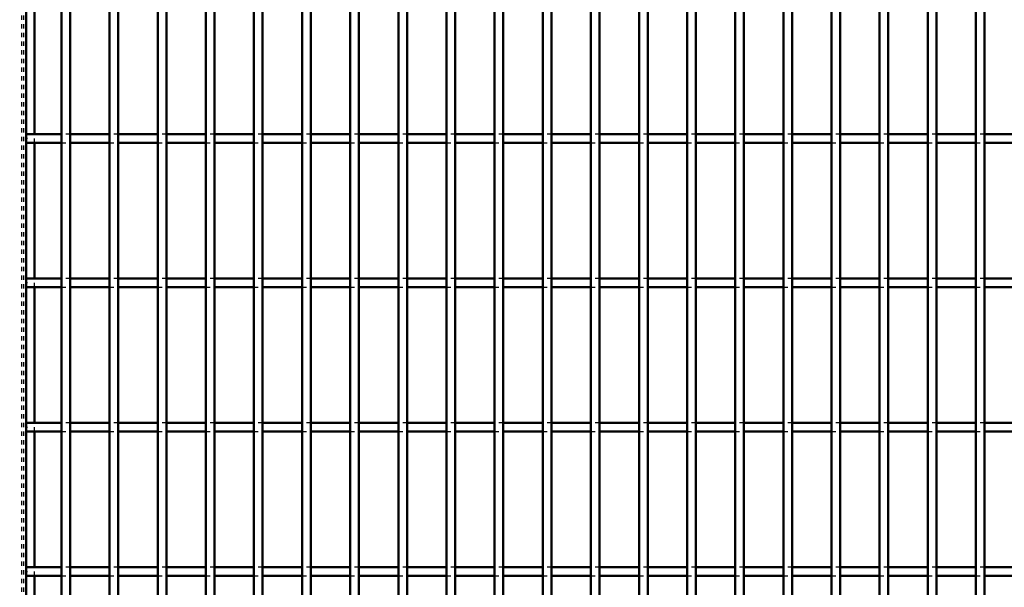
# Model space of a CAD drawing. Header units: millimetres. Extents: x -746 to 505, y -500 to 878.
# Tile 7 of 24: x -399 to -172, y 263 to 394. Entities that reach past the tile are written whole.
import ezdxf

# ---------------------------------------------------------------- set-up
doc = ezdxf.new("R2010")
doc.units = ezdxf.units.MM
doc.linetypes.add('Dashed', pattern=[2, 1, -1])
for name, color, linetype, lineweight in [('2d ConnectionPoints', 7, 'Continuous', 50), ('AM_0', 7, 'Continuous', 50), ('AM_5', 3, 'Continuous', 25), ('AM_9', 6, 'Dashed', 25)]:
    doc.layers.add(name, color=color, linetype=linetype, lineweight=lineweight)
doc.dimstyles.new('ISO-25', dxfattribs={"dimtxt": 2.5, "dimasz": 2.5, "dimexe": 1.25, "dimexo": 0.625, "dimtad": 1, "dimtxsty": 'Standard', "dimcen": 2.5, "dimadec": 0, "dimazin": 0, "dimtfac": 1, "dimtmove": 0, "dimatfit": 3, "dimfxl": 1, "dimarcsym": 0})

# ---------------------------------------------------------------- blocks, each defined once
blk = doc.blocks.new('3_bzwadtz1tbb6akdaxyxrjoqni________0_in_LPP230331121180010003500_4')
at = {"layer": 'AM_0'}
for p, q in [((-389.85, -498), (-389.85, 498)), ((-387.85, -498), (-387.85, 498))]:
    blk.add_line(p, q, dxfattribs=at)
blk = doc.blocks.new('4_4s4qhlfn3t525iah38m6mvzqn________0_in_LPP230331121180010003500_4')
at = {"layer": 'AM_0'}
for p, q in [((-378.74, -498), (-378.74, 498)), ((-376.74, -498), (-376.74, 498))]:
    blk.add_line(p, q, dxfattribs=at)
blk = doc.blocks.new('5_4n99s3gpl1hr4fgp2lr6dnx6a________0_in_LPP230331121180010003500_4')
at = {"layer": 'AM_0'}
for p, q in [((-367.63, -498), (-367.63, 498)), ((-365.63, -498), (-365.63, 498))]:
    blk.add_line(p, q, dxfattribs=at)
blk = doc.blocks.new('6_k8lmngbtw2q2v4xzrir7jodce________0_in_LPP230331121180010003500_4')
at = {"layer": 'AM_0'}
for p, q in [((-356.52, -498), (-356.52, 498)), ((-354.52, -498), (-354.52, 498))]:
    blk.add_line(p, q, dxfattribs=at)
blk = doc.blocks.new('7_u7opdp0jie7a95r8sbpzqdc8j________0_in_LPP230331121180010003500_4')
at = {"layer": 'AM_0'}
for p, q in [((-345.41, -498), (-345.41, 498)), ((-343.41, -498), (-343.41, 498))]:
    blk.add_line(p, q, dxfattribs=at)
blk = doc.blocks.new('8_gmjo414om4au1oqbta0mikm0h________0_in_LPP230331121180010003500_4')
at = {"layer": 'AM_0'}
for p, q in [((-334.3, -498), (-334.3, 498)), ((-332.3, -498), (-332.3, 498))]:
    blk.add_line(p, q, dxfattribs=at)
blk = doc.blocks.new('9_uagpxn4wn1k2j9cnmn1qpz2ut________0_in_LPP230331121180010003500_4')
at = {"layer": 'AM_0'}
for p, q in [((-323.19, -498), (-323.19, 498)), ((-321.19, -498), (-321.19, 498))]:
    blk.add_line(p, q, dxfattribs=at)
blk = doc.blocks.new('10_1zq99dpxoau7yrxlefp7uxima________0_in_LPP230331121180010003500_4')
at = {"layer": 'AM_0'}
for p, q in [((-312.08, -498), (-312.08, 498)), ((-310.08, -498), (-310.08, 498))]:
    blk.add_line(p, q, dxfattribs=at)
blk = doc.blocks.new('11_dqa8tpkqar2sulaqye80qaf3d________0_in_LPP230331121180010003500_4')
at = {"layer": 'AM_0'}
for p, q in [((-300.97, -498), (-300.97, 498)), ((-298.97, -498), (-298.97, 498))]:
    blk.add_line(p, q, dxfattribs=at)
blk = doc.blocks.new('12_askr6opfyf2alzdsqlhxlssi0________0_in_LPP230331121180010003500_4')
at = {"layer": 'AM_0'}
for p, q in [((-289.86, -498), (-289.86, 498)), ((-287.86, -498), (-287.86, 498))]:
    blk.add_line(p, q, dxfattribs=at)
blk = doc.blocks.new('13_6raj765axw8hujh5vyqbn0v7g________0_in_LPP230331121180010003500_4')
at = {"layer": 'AM_0'}
for p, q in [((-278.75, -498), (-278.75, 498)), ((-276.75, -498), (-276.75, 498))]:
    blk.add_line(p, q, dxfattribs=at)
blk = doc.blocks.new('14_84ofz26egvgj6tb4aci8oo8jk________0_in_LPP230331121180010003500_4')
at = {"layer": 'AM_0'}
for p, q in [((-267.64, -498), (-267.64, 498)), ((-265.64, -498), (-265.64, 498))]:
    blk.add_line(p, q, dxfattribs=at)
blk = doc.blocks.new('15_01067e6wtnm38nyms6i9qymyk________0_in_LPP230331121180010003500_4')
at = {"layer": 'AM_0'}
for p, q in [((-256.53, -498), (-256.53, 498)), ((-254.53, -498), (-254.53, 498))]:
    blk.add_line(p, q, dxfattribs=at)
blk = doc.blocks.new('16_0cugqih4lcbbt15c1u3w81qfn________0_in_LPP230331121180010003500_4')
at = {"layer": 'AM_0'}
for p, q in [((-245.42, -498), (-245.42, 498)), ((-243.42, -498), (-243.42, 498))]:
    blk.add_line(p, q, dxfattribs=at)
blk = doc.blocks.new('17_vrveq33m16xvk5c7537yqxsbd________0_in_LPP230331121180010003500_4')
at = {"layer": 'AM_0'}
for p, q in [((-234.31, -498), (-234.31, 498)), ((-232.31, -498), (-232.31, 498))]:
    blk.add_line(p, q, dxfattribs=at)
blk = doc.blocks.new('18_liy2cih8d977gdo1firmolzxd________0_in_LPP230331121180010003500_4')
at = {"layer": 'AM_0'}
for p, q in [((-223.2, -498), (-223.2, 498)), ((-221.2, -498), (-221.2, 498))]:
    blk.add_line(p, q, dxfattribs=at)
blk = doc.blocks.new('19_sgvi8644pp8ia26owvz9w6rtg________0_in_LPP230331121180010003500_4')
at = {"layer": 'AM_0'}
for p, q in [((-212.09, -498), (-212.09, 498)), ((-210.09, -498), (-210.09, 498))]:
    blk.add_line(p, q, dxfattribs=at)
blk = doc.blocks.new('20_loel7fl2dplmletjk03bqo6bc________0_in_LPP230331121180010003500_4')
at = {"layer": 'AM_0'}
for p, q in [((-200.98, -498), (-200.98, 498)), ((-198.98, -498), (-198.98, 498))]:
    blk.add_line(p, q, dxfattribs=at)
blk = doc.blocks.new('21_9vnooozuafmi62an0yfqwwwdp________0_in_LPP230331121180010003500_4')
at = {"layer": 'AM_0'}
for p, q in [((-189.87, -498), (-189.87, 498)), ((-187.87, -498), (-187.87, 498))]:
    blk.add_line(p, q, dxfattribs=at)
blk = doc.blocks.new('22_hviu3zsh24xeqpjq4658mnanh________0_in_LPP230331121180010003500_4')
at = {"layer": 'AM_0'}
for p, q in [((-178.76, -498), (-178.76, 498)), ((-176.76, -498), (-176.76, 498))]:
    blk.add_line(p, q, dxfattribs=at)
blk = doc.blocks.new('97_khaoanra7zcwcyh402aj30etd________0_in_LPP230331121180010003500_4')
at = {"layer": 'AM_0'}
for p, q in [((-398, 267.64), (-398, 265.64)), ((-389.85, 267.64), (-398, 267.64)), ((-389.85, 267.64), (-389.85, 265.64)), ((-387.85, 265.64), (-387.85, 267.64)), ((-378.74, 267.64), (-387.85, 267.64)), ((-378.74, 267.64), (-378.74, 265.64)), ((-376.74, 265.64), (-376.74, 267.64)), ((-367.63, 267.64), (-376.74, 267.64)), ((-367.63, 267.64), (-367.63, 265.64)), ((-365.63, 265.64), (-365.63, 267.64)), ((-356.52, 267.64), (-365.63, 267.64)), ((-356.52, 267.64), (-356.52, 265.64)), ((-345.41, 267.64), (-354.52, 267.64)), ((-354.52, 265.64), (-354.52, 267.64)), ((-345.41, 267.64), (-345.41, 265.64)), ((-334.3, 267.64), (-343.41, 267.64)), ((-343.41, 265.64), (-343.41, 267.64)), ((-334.3, 267.64), (-334.3, 265.64)), ((-323.19, 267.64), (-332.3, 267.64)), ((-332.3, 265.64), (-332.3, 267.64)), ((-323.19, 267.64), (-323.19, 265.64)), ((-312.08, 267.64), (-321.19, 267.64)), ((-321.19, 265.64), (-321.19, 267.64)), ((-312.08, 267.64), (-312.08, 265.64)), ((-310.08, 265.64), (-310.08, 267.64)), ((-300.97, 267.64), (-310.08, 267.64)), ((-300.97, 267.64), (-300.97, 265.64)), ((-298.97, 265.64), (-298.97, 267.64)), ((-289.86, 267.64), (-298.97, 267.64)), ((-289.86, 267.64), (-289.86, 265.64)), ((-278.75, 267.64), (-287.86, 267.64)), ((-287.86, 265.64), (-287.86, 267.64)), ((-278.75, 267.64), (-278.75, 265.64)), ((-267.64, 267.64), (-276.75, 267.64)), ((-276.75, 265.64), (-276.75, 267.64)), ((-267.64, 267.64), (-267.64, 265.64)), ((-256.53, 267.64), (-265.64, 267.64)), ((-265.64, 265.64), (-265.64, 267.64)), ((-256.53, 267.64), (-256.53, 265.64)), ((-245.42, 267.64), (-254.53, 267.64)), ((-254.53, 265.64), (-254.53, 267.64)), ((-245.42, 267.64), (-245.42, 265.64)), ((-234.31, 267.64), (-243.42, 267.64)), ((-243.42, 265.64), (-243.42, 267.64)), ((-234.31, 267.64), (-234.31, 265.64)), ((-232.31, 265.64), (-232.31, 267.64)), ((-223.2, 267.64), (-232.31, 267.64)), ((-223.2, 267.64), (-223.2, 265.64)), ((-212.09, 267.64), (-221.2, 267.64)), ((-221.2, 265.64), (-221.2, 267.64)), ((-212.09, 267.64), (-212.09, 265.64)), ((-200.98, 267.64), (-210.09, 267.64)), ((-210.09, 265.64), (-210.09, 267.64)), ((-200.98, 267.64), (-200.98, 265.64)), ((-189.87, 267.64), (-198.98, 267.64)), ((-198.98, 265.64), (-198.98, 267.64)), ((-189.87, 267.64), (-189.87, 265.64)), ((-178.76, 267.64), (-187.87, 267.64)), ((-187.87, 265.64), (-187.87, 267.64)), ((-178.76, 267.64), (-178.76, 265.64)), ((-167.65, 267.64), (-176.76, 267.64)), ((-176.76, 265.64), (-176.76, 267.64)), ((-389.85, 265.64), (-398, 265.64)), ((-378.74, 265.64), (-387.85, 265.64)), ((-367.63, 265.64), (-376.74, 265.64)), ((-356.52, 265.64), (-365.63, 265.64)), ((-345.41, 265.64), (-354.52, 265.64)), ((-334.3, 265.64), (-343.41, 265.64)), ((-323.19, 265.64), (-332.3, 265.64)), ((-312.08, 265.64), (-321.19, 265.64)), ((-300.97, 265.64), (-310.08, 265.64)), ((-289.86, 265.64), (-298.97, 265.64)), ((-278.75, 265.64), (-287.86, 265.64)), ((-267.64, 265.64), (-276.75, 265.64)), ((-256.53, 265.64), (-265.64, 265.64)), ((-245.42, 265.64), (-254.53, 265.64)), ((-234.31, 265.64), (-243.42, 265.64)), ((-223.2, 265.64), (-232.31, 265.64)), ((-212.09, 265.64), (-221.2, 265.64)), ((-200.98, 265.64), (-210.09, 265.64)), ((-189.87, 265.64), (-198.98, 265.64)), ((-178.76, 265.64), (-187.87, 265.64)), ((-167.65, 265.64), (-176.76, 265.64))]:
    blk.add_line(p, q, dxfattribs=at)
at = {"layer": 'AM_9'}
for p, q in [((-387.85, 267.64), (-389.85, 267.64)), ((-376.74, 267.64), (-378.74, 267.64)), ((-365.63, 267.64), (-367.63, 267.64)), ((-354.52, 267.64), (-356.52, 267.64)), ((-343.41, 267.64), (-345.41, 267.64)), ((-332.3, 267.64), (-334.3, 267.64)), ((-321.19, 267.64), (-323.19, 267.64)), ((-310.08, 267.64), (-312.08, 267.64)), ((-298.97, 267.64), (-300.97, 267.64)), ((-287.86, 267.64), (-289.86, 267.64)), ((-276.75, 267.64), (-278.75, 267.64)), ((-265.64, 267.64), (-267.64, 267.64)), ((-254.53, 267.64), (-256.53, 267.64)), ((-243.42, 267.64), (-245.42, 267.64)), ((-232.31, 267.64), (-234.31, 267.64)), ((-221.2, 267.64), (-223.2, 267.64)), ((-210.09, 267.64), (-212.09, 267.64)), ((-198.98, 267.64), (-200.98, 267.64)), ((-187.87, 267.64), (-189.87, 267.64)), ((-176.76, 267.64), (-178.76, 267.64)), ((-389.85, 265.64), (-387.85, 265.64)), ((-378.74, 265.64), (-376.74, 265.64)), ((-367.63, 265.64), (-365.63, 265.64)), ((-356.52, 265.64), (-354.52, 265.64)), ((-345.41, 265.64), (-343.41, 265.64)), ((-334.3, 265.64), (-332.3, 265.64)), ((-323.19, 265.64), (-321.19, 265.64)), ((-312.08, 265.64), (-310.08, 265.64)), ((-300.97, 265.64), (-298.97, 265.64)), ((-289.86, 265.64), (-287.86, 265.64)), ((-278.75, 265.64), (-276.75, 265.64)), ((-267.64, 265.64), (-265.64, 265.64)), ((-256.53, 265.64), (-254.53, 265.64)), ((-245.42, 265.64), (-243.42, 265.64)), ((-234.31, 265.64), (-232.31, 265.64)), ((-223.2, 265.64), (-221.2, 265.64)), ((-212.09, 265.64), (-210.09, 265.64)), ((-200.98, 265.64), (-198.98, 265.64)), ((-189.87, 265.64), (-187.87, 265.64)), ((-178.76, 265.64), (-176.76, 265.64))]:
    blk.add_line(p, q, dxfattribs=at)
blk = doc.blocks.new('98_0nmrqy2vaknc2u0x46k3bfx0o________0_in_LPP230331121180010003500_4')
at = {"layer": 'AM_0'}
for p, q in [((-398, 300.97), (-398, 298.97)), ((-389.85, 300.97), (-398, 300.97)), ((-389.85, 300.97), (-389.85, 298.97)), ((-387.85, 298.97), (-387.85, 300.97)), ((-378.74, 300.97), (-387.85, 300.97)), ((-378.74, 300.97), (-378.74, 298.97)), ((-376.74, 298.97), (-376.74, 300.97)), ((-367.63, 300.97), (-376.74, 300.97)), ((-367.63, 300.97), (-367.63, 298.97)), ((-365.63, 298.97), (-365.63, 300.97)), ((-356.52, 300.97), (-365.63, 300.97)), ((-356.52, 300.97), (-356.52, 298.97)), ((-345.41, 300.97), (-354.52, 300.97)), ((-354.52, 298.97), (-354.52, 300.97)), ((-345.41, 300.97), (-345.41, 298.97)), ((-334.3, 300.97), (-343.41, 300.97)), ((-343.41, 298.97), (-343.41, 300.97)), ((-334.3, 300.97), (-334.3, 298.97)), ((-323.19, 300.97), (-332.3, 300.97)), ((-332.3, 298.97), (-332.3, 300.97)), ((-323.19, 300.97), (-323.19, 298.97)), ((-312.08, 300.97), (-321.19, 300.97)), ((-321.19, 298.97), (-321.19, 300.97)), ((-312.08, 300.97), (-312.08, 298.97)), ((-310.08, 298.97), (-310.08, 300.97)), ((-300.97, 300.97), (-310.08, 300.97)), ((-300.97, 300.97), (-300.97, 298.97)), ((-298.97, 298.97), (-298.97, 300.97)), ((-289.86, 300.97), (-298.97, 300.97)), ((-289.86, 300.97), (-289.86, 298.97)), ((-278.75, 300.97), (-287.86, 300.97)), ((-287.86, 298.97), (-287.86, 300.97)), ((-278.75, 300.97), (-278.75, 298.97)), ((-267.64, 300.97), (-276.75, 300.97)), ((-276.75, 298.97), (-276.75, 300.97)), ((-267.64, 300.97), (-267.64, 298.97)), ((-256.53, 300.97), (-265.64, 300.97)), ((-265.64, 298.97), (-265.64, 300.97)), ((-256.53, 300.97), (-256.53, 298.97)), ((-245.42, 300.97), (-254.53, 300.97)), ((-254.53, 298.97), (-254.53, 300.97)), ((-245.42, 300.97), (-245.42, 298.97)), ((-234.31, 300.97), (-243.42, 300.97)), ((-243.42, 298.97), (-243.42, 300.97)), ((-234.31, 300.97), (-234.31, 298.97)), ((-232.31, 298.97), (-232.31, 300.97)), ((-223.2, 300.97), (-232.31, 300.97)), ((-223.2, 300.97), (-223.2, 298.97)), ((-212.09, 300.97), (-221.2, 300.97)), ((-221.2, 298.97), (-221.2, 300.97)), ((-212.09, 300.97), (-212.09, 298.97)), ((-200.98, 300.97), (-210.09, 300.97)), ((-210.09, 298.97), (-210.09, 300.97)), ((-200.98, 300.97), (-200.98, 298.97)), ((-189.87, 300.97), (-198.98, 300.97)), ((-198.98, 298.97), (-198.98, 300.97)), ((-189.87, 300.97), (-189.87, 298.97)), ((-178.76, 300.97), (-187.87, 300.97)), ((-187.87, 298.97), (-187.87, 300.97)), ((-178.76, 300.97), (-178.76, 298.97)), ((-167.65, 300.97), (-176.76, 300.97)), ((-176.76, 298.97), (-176.76, 300.97)), ((-389.85, 298.97), (-398, 298.97)), ((-378.74, 298.97), (-387.85, 298.97)), ((-367.63, 298.97), (-376.74, 298.97)), ((-356.52, 298.97), (-365.63, 298.97)), ((-345.41, 298.97), (-354.52, 298.97)), ((-334.3, 298.97), (-343.41, 298.97)), ((-323.19, 298.97), (-332.3, 298.97)), ((-312.08, 298.97), (-321.19, 298.97)), ((-300.97, 298.97), (-310.08, 298.97)), ((-289.86, 298.97), (-298.97, 298.97)), ((-278.75, 298.97), (-287.86, 298.97)), ((-267.64, 298.97), (-276.75, 298.97)), ((-256.53, 298.97), (-265.64, 298.97)), ((-245.42, 298.97), (-254.53, 298.97)), ((-234.31, 298.97), (-243.42, 298.97)), ((-223.2, 298.97), (-232.31, 298.97)), ((-212.09, 298.97), (-221.2, 298.97)), ((-200.98, 298.97), (-210.09, 298.97)), ((-189.87, 298.97), (-198.98, 298.97)), ((-178.76, 298.97), (-187.87, 298.97)), ((-167.65, 298.97), (-176.76, 298.97))]:
    blk.add_line(p, q, dxfattribs=at)
at = {"layer": 'AM_9'}
for p, q in [((-387.85, 300.97), (-389.85, 300.97)), ((-376.74, 300.97), (-378.74, 300.97)), ((-365.63, 300.97), (-367.63, 300.97)), ((-354.52, 300.97), (-356.52, 300.97)), ((-343.41, 300.97), (-345.41, 300.97)), ((-332.3, 300.97), (-334.3, 300.97)), ((-321.19, 300.97), (-323.19, 300.97)), ((-310.08, 300.97), (-312.08, 300.97)), ((-298.97, 300.97), (-300.97, 300.97)), ((-287.86, 300.97), (-289.86, 300.97)), ((-276.75, 300.97), (-278.75, 300.97)), ((-265.64, 300.97), (-267.64, 300.97)), ((-254.53, 300.97), (-256.53, 300.97)), ((-243.42, 300.97), (-245.42, 300.97)), ((-232.31, 300.97), (-234.31, 300.97)), ((-221.2, 300.97), (-223.2, 300.97)), ((-210.09, 300.97), (-212.09, 300.97)), ((-198.98, 300.97), (-200.98, 300.97)), ((-187.87, 300.97), (-189.87, 300.97)), ((-176.76, 300.97), (-178.76, 300.97)), ((-389.85, 298.97), (-387.85, 298.97)), ((-378.74, 298.97), (-376.74, 298.97)), ((-367.63, 298.97), (-365.63, 298.97)), ((-356.52, 298.97), (-354.52, 298.97)), ((-345.41, 298.97), (-343.41, 298.97)), ((-334.3, 298.97), (-332.3, 298.97)), ((-323.19, 298.97), (-321.19, 298.97)), ((-312.08, 298.97), (-310.08, 298.97)), ((-300.97, 298.97), (-298.97, 298.97)), ((-289.86, 298.97), (-287.86, 298.97)), ((-278.75, 298.97), (-276.75, 298.97)), ((-267.64, 298.97), (-265.64, 298.97)), ((-256.53, 298.97), (-254.53, 298.97)), ((-245.42, 298.97), (-243.42, 298.97)), ((-234.31, 298.97), (-232.31, 298.97)), ((-223.2, 298.97), (-221.2, 298.97)), ((-212.09, 298.97), (-210.09, 298.97)), ((-200.98, 298.97), (-198.98, 298.97)), ((-189.87, 298.97), (-187.87, 298.97)), ((-178.76, 298.97), (-176.76, 298.97))]:
    blk.add_line(p, q, dxfattribs=at)
blk = doc.blocks.new('99_85b3evn928s344k2it5yedoeg________0_in_LPP230331121180010003500_4')
at = {"layer": 'AM_0'}
for p, q in [((-398, 334.3), (-398, 332.3)), ((-389.85, 334.3), (-398, 334.3)), ((-389.85, 334.3), (-389.85, 332.3)), ((-387.85, 332.3), (-387.85, 334.3)), ((-378.74, 334.3), (-387.85, 334.3)), ((-378.74, 334.3), (-378.74, 332.3)), ((-376.74, 332.3), (-376.74, 334.3)), ((-367.63, 334.3), (-376.74, 334.3)), ((-367.63, 334.3), (-367.63, 332.3)), ((-365.63, 332.3), (-365.63, 334.3)), ((-356.52, 334.3), (-365.63, 334.3)), ((-356.52, 334.3), (-356.52, 332.3)), ((-345.41, 334.3), (-354.52, 334.3)), ((-354.52, 332.3), (-354.52, 334.3)), ((-345.41, 334.3), (-345.41, 332.3)), ((-334.3, 334.3), (-343.41, 334.3)), ((-343.41, 332.3), (-343.41, 334.3)), ((-334.3, 334.3), (-334.3, 332.3)), ((-323.19, 334.3), (-332.3, 334.3)), ((-332.3, 332.3), (-332.3, 334.3)), ((-323.19, 334.3), (-323.19, 332.3)), ((-312.08, 334.3), (-321.19, 334.3)), ((-321.19, 332.3), (-321.19, 334.3)), ((-312.08, 334.3), (-312.08, 332.3)), ((-310.08, 332.3), (-310.08, 334.3)), ((-300.97, 334.3), (-310.08, 334.3)), ((-300.97, 334.3), (-300.97, 332.3)), ((-298.97, 332.3), (-298.97, 334.3)), ((-289.86, 334.3), (-298.97, 334.3)), ((-289.86, 334.3), (-289.86, 332.3)), ((-278.75, 334.3), (-287.86, 334.3)), ((-287.86, 332.3), (-287.86, 334.3)), ((-278.75, 334.3), (-278.75, 332.3)), ((-267.64, 334.3), (-276.75, 334.3)), ((-276.75, 332.3), (-276.75, 334.3)), ((-267.64, 334.3), (-267.64, 332.3)), ((-256.53, 334.3), (-265.64, 334.3)), ((-265.64, 332.3), (-265.64, 334.3)), ((-256.53, 334.3), (-256.53, 332.3)), ((-245.42, 334.3), (-254.53, 334.3)), ((-254.53, 332.3), (-254.53, 334.3)), ((-245.42, 334.3), (-245.42, 332.3)), ((-234.31, 334.3), (-243.42, 334.3)), ((-243.42, 332.3), (-243.42, 334.3)), ((-234.31, 334.3), (-234.31, 332.3)), ((-232.31, 332.3), (-232.31, 334.3)), ((-223.2, 334.3), (-232.31, 334.3)), ((-223.2, 334.3), (-223.2, 332.3)), ((-212.09, 334.3), (-221.2, 334.3)), ((-221.2, 332.3), (-221.2, 334.3)), ((-212.09, 334.3), (-212.09, 332.3)), ((-200.98, 334.3), (-210.09, 334.3)), ((-210.09, 332.3), (-210.09, 334.3)), ((-200.98, 334.3), (-200.98, 332.3)), ((-189.87, 334.3), (-198.98, 334.3)), ((-198.98, 332.3), (-198.98, 334.3)), ((-189.87, 334.3), (-189.87, 332.3)), ((-178.76, 334.3), (-187.87, 334.3)), ((-187.87, 332.3), (-187.87, 334.3)), ((-178.76, 334.3), (-178.76, 332.3)), ((-167.65, 334.3), (-176.76, 334.3)), ((-176.76, 332.3), (-176.76, 334.3)), ((-389.85, 332.3), (-398, 332.3)), ((-378.74, 332.3), (-387.85, 332.3)), ((-367.63, 332.3), (-376.74, 332.3)), ((-356.52, 332.3), (-365.63, 332.3)), ((-345.41, 332.3), (-354.52, 332.3)), ((-334.3, 332.3), (-343.41, 332.3)), ((-323.19, 332.3), (-332.3, 332.3)), ((-312.08, 332.3), (-321.19, 332.3)), ((-300.97, 332.3), (-310.08, 332.3)), ((-289.86, 332.3), (-298.97, 332.3)), ((-278.75, 332.3), (-287.86, 332.3)), ((-267.64, 332.3), (-276.75, 332.3)), ((-256.53, 332.3), (-265.64, 332.3)), ((-245.42, 332.3), (-254.53, 332.3)), ((-234.31, 332.3), (-243.42, 332.3)), ((-223.2, 332.3), (-232.31, 332.3)), ((-212.09, 332.3), (-221.2, 332.3)), ((-200.98, 332.3), (-210.09, 332.3)), ((-189.87, 332.3), (-198.98, 332.3)), ((-178.76, 332.3), (-187.87, 332.3)), ((-167.65, 332.3), (-176.76, 332.3))]:
    blk.add_line(p, q, dxfattribs=at)
at = {"layer": 'AM_9'}
for p, q in [((-387.85, 334.3), (-389.85, 334.3)), ((-376.74, 334.3), (-378.74, 334.3)), ((-365.63, 334.3), (-367.63, 334.3)), ((-354.52, 334.3), (-356.52, 334.3)), ((-343.41, 334.3), (-345.41, 334.3)), ((-332.3, 334.3), (-334.3, 334.3)), ((-321.19, 334.3), (-323.19, 334.3)), ((-310.08, 334.3), (-312.08, 334.3)), ((-298.97, 334.3), (-300.97, 334.3)), ((-287.86, 334.3), (-289.86, 334.3)), ((-276.75, 334.3), (-278.75, 334.3)), ((-265.64, 334.3), (-267.64, 334.3)), ((-254.53, 334.3), (-256.53, 334.3)), ((-243.42, 334.3), (-245.42, 334.3)), ((-232.31, 334.3), (-234.31, 334.3)), ((-221.2, 334.3), (-223.2, 334.3)), ((-210.09, 334.3), (-212.09, 334.3)), ((-198.98, 334.3), (-200.98, 334.3)), ((-187.87, 334.3), (-189.87, 334.3)), ((-176.76, 334.3), (-178.76, 334.3)), ((-389.85, 332.3), (-387.85, 332.3)), ((-378.74, 332.3), (-376.74, 332.3)), ((-367.63, 332.3), (-365.63, 332.3)), ((-356.52, 332.3), (-354.52, 332.3)), ((-345.41, 332.3), (-343.41, 332.3)), ((-334.3, 332.3), (-332.3, 332.3)), ((-323.19, 332.3), (-321.19, 332.3)), ((-312.08, 332.3), (-310.08, 332.3)), ((-300.97, 332.3), (-298.97, 332.3)), ((-289.86, 332.3), (-287.86, 332.3)), ((-278.75, 332.3), (-276.75, 332.3)), ((-267.64, 332.3), (-265.64, 332.3)), ((-256.53, 332.3), (-254.53, 332.3)), ((-245.42, 332.3), (-243.42, 332.3)), ((-234.31, 332.3), (-232.31, 332.3)), ((-223.2, 332.3), (-221.2, 332.3)), ((-212.09, 332.3), (-210.09, 332.3)), ((-200.98, 332.3), (-198.98, 332.3)), ((-189.87, 332.3), (-187.87, 332.3)), ((-178.76, 332.3), (-176.76, 332.3))]:
    blk.add_line(p, q, dxfattribs=at)
blk = doc.blocks.new('100_ufxujiw33zb4jzjujtvvmyyhi________0_in_LPP230331121180010003500_4')
at = {"layer": 'AM_0'}
for p, q in [((-398, 367.63), (-398, 365.63)), ((-389.85, 367.63), (-398, 367.63)), ((-389.85, 367.63), (-389.85, 365.63)), ((-387.85, 365.63), (-387.85, 367.63)), ((-378.74, 367.63), (-387.85, 367.63)), ((-378.74, 367.63), (-378.74, 365.63)), ((-376.74, 365.63), (-376.74, 367.63)), ((-367.63, 367.63), (-376.74, 367.63)), ((-367.63, 367.63), (-367.63, 365.63)), ((-365.63, 365.63), (-365.63, 367.63)), ((-356.52, 367.63), (-365.63, 367.63)), ((-356.52, 367.63), (-356.52, 365.63)), ((-345.41, 367.63), (-354.52, 367.63)), ((-354.52, 365.63), (-354.52, 367.63)), ((-345.41, 367.63), (-345.41, 365.63)), ((-334.3, 367.63), (-343.41, 367.63)), ((-343.41, 365.63), (-343.41, 367.63)), ((-334.3, 367.63), (-334.3, 365.63)), ((-323.19, 367.63), (-332.3, 367.63)), ((-332.3, 365.63), (-332.3, 367.63)), ((-323.19, 367.63), (-323.19, 365.63)), ((-312.08, 367.63), (-321.19, 367.63)), ((-321.19, 365.63), (-321.19, 367.63)), ((-312.08, 367.63), (-312.08, 365.63)), ((-310.08, 365.63), (-310.08, 367.63)), ((-300.97, 367.63), (-310.08, 367.63)), ((-300.97, 367.63), (-300.97, 365.63)), ((-298.97, 365.63), (-298.97, 367.63)), ((-289.86, 367.63), (-298.97, 367.63)), ((-289.86, 367.63), (-289.86, 365.63)), ((-278.75, 367.63), (-287.86, 367.63)), ((-287.86, 365.63), (-287.86, 367.63)), ((-278.75, 367.63), (-278.75, 365.63)), ((-267.64, 367.63), (-276.75, 367.63)), ((-276.75, 365.63), (-276.75, 367.63)), ((-267.64, 367.63), (-267.64, 365.63)), ((-256.53, 367.63), (-265.64, 367.63)), ((-265.64, 365.63), (-265.64, 367.63)), ((-256.53, 367.63), (-256.53, 365.63)), ((-245.42, 367.63), (-254.53, 367.63)), ((-254.53, 365.63), (-254.53, 367.63)), ((-245.42, 367.63), (-245.42, 365.63)), ((-234.31, 367.63), (-243.42, 367.63)), ((-243.42, 365.63), (-243.42, 367.63)), ((-234.31, 367.63), (-234.31, 365.63)), ((-232.31, 365.63), (-232.31, 367.63)), ((-223.2, 367.63), (-232.31, 367.63)), ((-223.2, 367.63), (-223.2, 365.63)), ((-212.09, 367.63), (-221.2, 367.63)), ((-221.2, 365.63), (-221.2, 367.63)), ((-212.09, 367.63), (-212.09, 365.63)), ((-200.98, 367.63), (-210.09, 367.63)), ((-210.09, 365.63), (-210.09, 367.63)), ((-200.98, 367.63), (-200.98, 365.63)), ((-189.87, 367.63), (-198.98, 367.63)), ((-198.98, 365.63), (-198.98, 367.63)), ((-189.87, 367.63), (-189.87, 365.63)), ((-178.76, 367.63), (-187.87, 367.63)), ((-187.87, 365.63), (-187.87, 367.63)), ((-178.76, 367.63), (-178.76, 365.63)), ((-167.65, 367.63), (-176.76, 367.63)), ((-176.76, 365.63), (-176.76, 367.63)), ((-389.85, 365.63), (-398, 365.63)), ((-378.74, 365.63), (-387.85, 365.63)), ((-367.63, 365.63), (-376.74, 365.63)), ((-356.52, 365.63), (-365.63, 365.63)), ((-345.41, 365.63), (-354.52, 365.63)), ((-334.3, 365.63), (-343.41, 365.63)), ((-323.19, 365.63), (-332.3, 365.63)), ((-312.08, 365.63), (-321.19, 365.63)), ((-300.97, 365.63), (-310.08, 365.63)), ((-289.86, 365.63), (-298.97, 365.63)), ((-278.75, 365.63), (-287.86, 365.63)), ((-267.64, 365.63), (-276.75, 365.63)), ((-256.53, 365.63), (-265.64, 365.63)), ((-245.42, 365.63), (-254.53, 365.63)), ((-234.31, 365.63), (-243.42, 365.63)), ((-223.2, 365.63), (-232.31, 365.63)), ((-212.09, 365.63), (-221.2, 365.63)), ((-200.98, 365.63), (-210.09, 365.63)), ((-189.87, 365.63), (-198.98, 365.63)), ((-178.76, 365.63), (-187.87, 365.63)), ((-167.65, 365.63), (-176.76, 365.63))]:
    blk.add_line(p, q, dxfattribs=at)
at = {"layer": 'AM_9'}
for p, q in [((-387.85, 367.63), (-389.85, 367.63)), ((-376.74, 367.63), (-378.74, 367.63)), ((-365.63, 367.63), (-367.63, 367.63)), ((-354.52, 367.63), (-356.52, 367.63)), ((-343.41, 367.63), (-345.41, 367.63)), ((-332.3, 367.63), (-334.3, 367.63)), ((-321.19, 367.63), (-323.19, 367.63)), ((-310.08, 367.63), (-312.08, 367.63)), ((-298.97, 367.63), (-300.97, 367.63)), ((-287.86, 367.63), (-289.86, 367.63)), ((-276.75, 367.63), (-278.75, 367.63)), ((-265.64, 367.63), (-267.64, 367.63)), ((-254.53, 367.63), (-256.53, 367.63)), ((-243.42, 367.63), (-245.42, 367.63)), ((-232.31, 367.63), (-234.31, 367.63)), ((-221.2, 367.63), (-223.2, 367.63)), ((-210.09, 367.63), (-212.09, 367.63)), ((-198.98, 367.63), (-200.98, 367.63)), ((-187.87, 367.63), (-189.87, 367.63)), ((-176.76, 367.63), (-178.76, 367.63)), ((-389.85, 365.63), (-387.85, 365.63)), ((-378.74, 365.63), (-376.74, 365.63)), ((-367.63, 365.63), (-365.63, 365.63)), ((-356.52, 365.63), (-354.52, 365.63)), ((-345.41, 365.63), (-343.41, 365.63)), ((-334.3, 365.63), (-332.3, 365.63)), ((-323.19, 365.63), (-321.19, 365.63)), ((-312.08, 365.63), (-310.08, 365.63)), ((-300.97, 365.63), (-298.97, 365.63)), ((-289.86, 365.63), (-287.86, 365.63)), ((-278.75, 365.63), (-276.75, 365.63)), ((-267.64, 365.63), (-265.64, 365.63)), ((-256.53, 365.63), (-254.53, 365.63)), ((-245.42, 365.63), (-243.42, 365.63)), ((-234.31, 365.63), (-232.31, 365.63)), ((-223.2, 365.63), (-221.2, 365.63)), ((-212.09, 365.63), (-210.09, 365.63)), ((-200.98, 365.63), (-198.98, 365.63)), ((-189.87, 365.63), (-187.87, 365.63)), ((-178.76, 365.63), (-176.76, 365.63))]:
    blk.add_line(p, q, dxfattribs=at)
blk = doc.blocks.new('104_d3c95mrna3xt0wd2hdo30phfz________0_in_LPP230331121180010003500_4')
at = {"layer": 'AM_0'}
for p, q in [((-398, -498), (-398, 498)), ((-396.05, 367.63), (-396.05, 398.96)), ((-396.05, 334.3), (-396.05, 365.63)), ((-396.05, 300.97), (-396.05, 332.3)), ((-396.05, 267.64), (-396.05, 298.97)), ((-396.05, 234.31), (-396.05, 265.64))]:
    blk.add_line(p, q, dxfattribs=at)
at = {"layer": 'AM_9'}
for p, q in [((-398.99, -498), (-398.99, 498)), ((-398.55, -498), (-398.55, 498)), ((-396.05, 365.63), (-396.05, 367.63)), ((-396.05, 332.3), (-396.05, 334.3)), ((-396.05, 298.97), (-396.05, 300.97)), ((-396.05, 265.64), (-396.05, 267.64))]:
    blk.add_line(p, q, dxfattribs=at)
blk = doc.blocks.new('*D108')
at = {"layer": 'AM_5', "color": 0, "lineweight": -2}
for p, q in [((-500, 40), (-500, 80)), ((-400, 0), (-500, 0)), ((-500, -33.33), (-500, 0)), ((-400, -33.33), (-500, -33.33)), ((-500, -73.33), (-500, -113.33))]:
    blk.add_line(p, q, dxfattribs=at)
at = {"layer": 'AM_5', "color": 0}
for points in [[(-506.67, 40), (-493.33, 40), (-500, 0)], [(-493.33, -73.33), (-506.67, -73.33), (-500, -33.33)]]:
    blk.add_solid(points, dxfattribs=at)
at = {"layer": 'Defpoints', "color": 0}
for p in [(-500, 0), (-400, 0), (-400, -33.33)]:
    blk.add_point(p, dxfattribs=at)
at = {"layer": 'AM_5', "color": 0, "insert": (-520, 224), "char_height": 40, "attachment_point": 5, "rotation": 90}
blk.add_mtext('TT = 33.3 mm', dxfattribs=at)

msp = doc.modelspace()

# ---------------------------------------------------------------- linework, layer by layer
at = {"layer": '2d ConnectionPoints'}
for p in [(-398, 366.63), (-398, 366.63), (-398, 333.3), (-398, 333.3), (-398, 299.97), (-398, 299.97), (-398, 266.64), (-398, 266.64)]:
    msp.add_point(p, dxfattribs=at)

# ---------------------------------------------------------------- block references
for name in ['104_d3c95mrna3xt0wd2hdo30phfz________0_in_LPP230331121180010003500_4', '3_bzwadtz1tbb6akdaxyxrjoqni________0_in_LPP230331121180010003500_4', '4_4s4qhlfn3t525iah38m6mvzqn________0_in_LPP230331121180010003500_4', '5_4n99s3gpl1hr4fgp2lr6dnx6a________0_in_LPP230331121180010003500_4', '6_k8lmngbtw2q2v4xzrir7jodce________0_in_LPP230331121180010003500_4', '7_u7opdp0jie7a95r8sbpzqdc8j________0_in_LPP230331121180010003500_4', '8_gmjo414om4au1oqbta0mikm0h________0_in_LPP230331121180010003500_4', '9_uagpxn4wn1k2j9cnmn1qpz2ut________0_in_LPP230331121180010003500_4', '10_1zq99dpxoau7yrxlefp7uxima________0_in_LPP230331121180010003500_4', '11_dqa8tpkqar2sulaqye80qaf3d________0_in_LPP230331121180010003500_4', '12_askr6opfyf2alzdsqlhxlssi0________0_in_LPP230331121180010003500_4', '13_6raj765axw8hujh5vyqbn0v7g________0_in_LPP230331121180010003500_4', '14_84ofz26egvgj6tb4aci8oo8jk________0_in_LPP230331121180010003500_4', '15_01067e6wtnm38nyms6i9qymyk________0_in_LPP230331121180010003500_4', '16_0cugqih4lcbbt15c1u3w81qfn________0_in_LPP230331121180010003500_4', '17_vrveq33m16xvk5c7537yqxsbd________0_in_LPP230331121180010003500_4', '18_liy2cih8d977gdo1firmolzxd________0_in_LPP230331121180010003500_4', '19_sgvi8644pp8ia26owvz9w6rtg________0_in_LPP230331121180010003500_4', '20_loel7fl2dplmletjk03bqo6bc________0_in_LPP230331121180010003500_4', '21_9vnooozuafmi62an0yfqwwwdp________0_in_LPP230331121180010003500_4', '22_hviu3zsh24xeqpjq4658mnanh________0_in_LPP230331121180010003500_4', '100_ufxujiw33zb4jzjujtvvmyyhi________0_in_LPP230331121180010003500_4', '99_85b3evn928s344k2it5yedoeg________0_in_LPP230331121180010003500_4', '98_0nmrqy2vaknc2u0x46k3bfx0o________0_in_LPP230331121180010003500_4', '97_khaoanra7zcwcyh402aj30etd________0_in_LPP230331121180010003500_4']:
    msp.add_blockref(name, (0, 0))

# ---------------------------------------------------------------- dimensions: what is measured, and where the dimension line sits
at = {"layer": 'AM_5'}
dim = msp.add_linear_dim(base=(-500, 0), p1=(-400, -33.33), p2=(-400, 0), angle=90, text='TT = 33.3 mm', dimstyle='ISO-25', override={"dimtxt": 40, "dimasz": 40, "dimexe": 0, "dimexo": 0, "dimgap": 12}, dxfattribs=at)
dim.commit()
dim.dimension.update_dxf_attribs({"geometry": '*D108', "text_midpoint": (-520, 224), "dimtype": 160, "text_rotation": 90})

doc.saveas('drawing.dxf')
